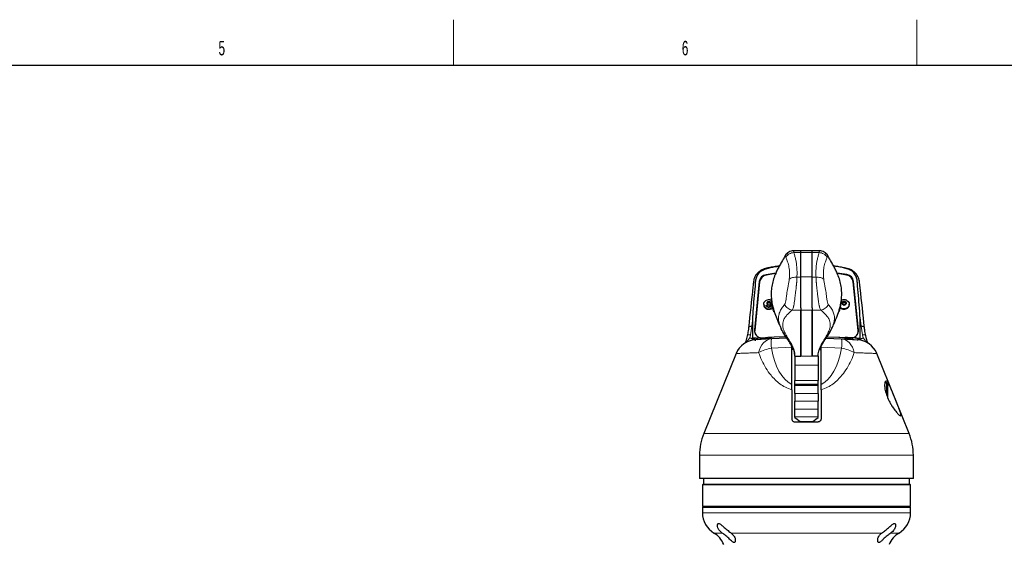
# Model space of a CAD drawing. Header units: millimetres. Extents: x 1 to 419, y 2 to 295.
# Tile 55 of 56: x 213 to 321, y 237 to 294. Entities that reach past the tile are written whole.
import ezdxf

# ---------------------------------------------------------------- set-up
doc = ezdxf.new("R2010")
doc.units = ezdxf.units.MM
doc.styles.add('SLDTEXTSTYLE0', font='TXT', dxfattribs={"width": 0.605})

msp = doc.modelspace()

# ---------------------------------------------------------------- linework, layer by layer
at = {"color": 7, "linetype": 'Continuous', "lineweight": 18}
for p, q in [((260.875, 289.5), (260.875, 294.5)), ((311.75, 289.5), (311.75, 294.5))]:
    msp.add_line(p, q, dxfattribs=at)
at = {"color": 7, "linetype": 'Continuous', "lineweight": 25}
for p, q in [((6.5, 289.5), (413.5, 289.5)), ((299.0161, 269.1417), (298.2146, 269.1417)), ((300.2761, 269.1474), (299.0161, 269.1474)), ((299.0161, 268.9714), (299.0161, 269.1474)), ((299.0161, 266.2749), (299.0161, 268.9714)), ((300.2761, 268.9714), (300.2761, 269.1474)), ((301.0776, 269.1417), (300.2761, 269.1417)), ((300.2761, 266.2749), (300.2761, 268.9714)), ((296.2762, 266.6884), (295.2054, 266.5267)), ((296.2299, 266.6482), (295.2114, 266.4679)), ((299.0161, 262.8914), (299.0161, 266.2749)), ((300.2761, 262.8914), (300.2761, 266.2749)), ((304.0837, 266.5355), (303.0129, 266.6951)), ((304.0707, 266.4679), (303.0519, 266.6483)), ((294.4678, 265.7896), (293.9297, 260.4633)), ((294.4678, 265.6596), (293.9297, 260.3333)), ((294.4976, 265.7558), (293.9574, 260.4092)), ((305.3246, 260.4092), (304.7845, 265.7558)), ((305.3624, 260.4633), (304.8235, 265.798)), ((305.3624, 260.3333), (304.8235, 265.668)), ((294.9461, 263.2794), (294.9461, 263.2294)), ((295.309, 263.3053), (295.3091, 263.3072)), ((295.3108, 263.3043), (295.309, 263.3053)), ((295.324, 263.3554), (295.3203, 263.3061)), ((295.3239, 263.503), (295.324, 263.5048)), ((295.324, 263.5048), (295.3259, 263.5057)), ((295.324, 263.5049), (295.324, 263.3554)), ((295.5311, 263.4439), (295.324, 263.3554)), ((295.501, 263.1942), (295.4992, 263.1953)), ((295.503, 263.1951), (295.501, 263.1942)), ((295.5291, 263.5926), (295.5311, 263.5934)), ((295.5311, 263.5934), (295.5329, 263.5924)), ((295.5311, 263.4439), (295.5311, 263.5934)), ((295.7231, 263.3329), (295.5311, 263.4439)), ((295.5428, 262.9637), (295.6201, 262.9843)), ((295.7081, 263.2827), (295.7061, 263.2819)), ((295.7083, 263.2847), (295.7081, 263.2827)), ((295.7213, 263.4834), (295.7231, 263.4823)), ((295.7231, 263.4823), (295.723, 263.4805)), ((299.0161, 262.8732), (299.0161, 262.6408)), ((300.2761, 262.8732), (300.2761, 262.6408)), ((303.3376, 262.928), (303.3711, 263.1236)), ((303.7083, 263.4356), (303.587, 263.3227)), ((303.6187, 263.2474), (303.6181, 263.2492)), ((303.6209, 263.247), (303.6187, 263.2474)), ((303.7068, 263.5836), (303.7083, 263.585)), ((303.7083, 263.585), (303.7105, 263.5846)), ((303.7083, 263.4356), (303.7083, 263.585)), ((303.9334, 263.3908), (303.7083, 263.4356)), ((303.8438, 263.2026), (303.8417, 263.2031)), ((303.8453, 263.204), (303.8438, 263.2026)), ((303.9313, 263.5407), (303.9334, 263.5402)), ((303.9334, 263.5402), (303.934, 263.5384)), ((303.9334, 263.5402), (303.9334, 263.3908)), ((303.964, 263.3045), (303.9334, 263.3908)), ((304.0011, 263.349), (303.9997, 263.3477)), ((304.0005, 263.3508), (304.0011, 263.349)), ((304.3461, 263.2294), (304.3461, 263.2794)), ((293.7623, 259.5595), (293.7623, 261.8185)), ((296.102, 262.4358), (296.1509, 262.4358)), ((299.0161, 262.6408), (299.0161, 257.5736)), ((300.2761, 262.6408), (300.2761, 257.5736)), ((303.1412, 262.4358), (303.1758, 262.4358)), ((305.5298, 259.5595), (305.5298, 261.8185)), ((294.1125, 259.5686), (293.7623, 259.5595)), ((293.9539, 260.3392), (293.9539, 260.2632)), ((293.9539, 260.2632), (293.9599, 260.172)), ((296.1086, 259.6818), (295.4028, 259.6457)), ((297.4919, 259.5631), (295.7886, 259.4738)), ((297.389, 259.7197), (296.1086, 259.6818)), ((299.0678, 259.6457), (299.0161, 259.643)), ((300.2244, 259.6457), (300.2761, 259.643)), ((301.8002, 259.5631), (303.5035, 259.4738)), ((301.9031, 259.7197), (303.1835, 259.6818)), ((303.1835, 259.6818), (303.8893, 259.6457)), ((305.1796, 259.5686), (305.5298, 259.5595)), ((305.3281, 260.2632), (305.3281, 260.3392)), ((295.7886, 259.4738), (294.0193, 259.3811)), ((298.0461, 258.5701), (298.0461, 258.6973)), ((298.0461, 254.4854), (298.0461, 258.5701)), ((301.2461, 258.5701), (301.2461, 258.6973)), ((301.2461, 254.4854), (301.2461, 258.5701)), ((303.5035, 259.4738), (305.2728, 259.3811)), ((291.9239, 257.894), (288.3729, 249.1138)), ((298.1891, 258.3179), (298.0461, 258.3104)), ((298.3761, 257.5735), (298.3761, 257.5771)), ((298.3761, 257.5735), (298.3761, 256.61)), ((298.3811, 257.5736), (299.0161, 257.5736)), ((300.9111, 257.5736), (300.2761, 257.5736)), ((300.9161, 257.5735), (300.9161, 257.5771)), ((300.9161, 257.5735), (300.9161, 256.61)), ((301.1031, 258.3179), (301.2461, 258.3104)), ((309.3855, 252.906), (307.3682, 257.894)), ((298.3761, 256.61), (298.3761, 254.9312)), ((300.9161, 256.61), (300.9161, 254.9312)), ((298.0461, 253.8957), (298.0461, 254.4854)), ((298.3761, 254.5293), (298.3761, 254.9312)), ((298.3761, 254.4635), (298.3761, 254.5293)), ((298.3761, 254.4011), (298.3761, 254.4635)), ((298.3761, 254.4011), (300.9161, 254.4011)), ((298.3761, 253.5026), (298.3761, 254.4011)), ((300.9161, 254.5293), (300.9161, 254.9312)), ((300.9161, 254.4635), (300.9161, 254.5293)), ((300.9161, 254.4011), (300.9161, 254.4635)), ((300.9161, 253.5026), (300.9161, 254.4011)), ((301.2461, 253.8957), (301.2461, 254.4854)), ((308.4561, 254.6595), (308.2562, 254.6595)), ((308.5561, 254.5595), (308.4561, 254.6595)), ((308.4561, 253.3111), (308.4561, 254.6595)), ((308.5561, 254.5595), (308.5561, 253.0682)), ((298.3761, 253.5026), (298.3761, 252.6414)), ((300.9161, 253.5026), (300.9161, 252.6414)), ((298.3761, 251.7802), (298.3761, 252.6414)), ((300.9161, 251.7802), (300.9161, 252.6414)), ((310.9192, 249.1138), (309.3855, 252.906)), ((298.3761, 250.9397), (298.3761, 251.7802)), ((298.3761, 250.8602), (298.3761, 250.9397)), ((300.9161, 250.9397), (300.9161, 251.7802)), ((300.9161, 250.8602), (300.9161, 250.9397)), ((298.3461, 250.3795), (300.9461, 250.3795)), ((299.0038, 250.4195), (300.2883, 250.4195)), ((287.9061, 246.7143), (287.9061, 244.1595)), ((311.3861, 244.1595), (311.3861, 246.7143)), ((311.3861, 244.1595), (287.9061, 244.1595)), ((288.3161, 243.5595), (288.2161, 243.4595)), ((288.2161, 243.4595), (288.2161, 241.1195)), ((299.6461, 243.4595), (288.2161, 243.4595)), ((288.3161, 243.5595), (299.6461, 243.5595)), ((288.3461, 244.1595), (288.3461, 243.5595)), ((299.6461, 243.5595), (310.9761, 243.5595)), ((311.0761, 243.4595), (299.6461, 243.4595)), ((310.9461, 243.5595), (310.9461, 244.1595)), ((311.0761, 243.4595), (310.9761, 243.5595)), ((311.0761, 241.1195), (311.0761, 243.4595)), ((288.2161, 241.1195), (288.3161, 241.0195)), ((288.2161, 241.1195), (311.0761, 241.1195)), ((310.9761, 241.0195), (311.0761, 241.1195)), ((288.2161, 241.0195), (288.2161, 240.4195)), ((288.2161, 241.0195), (291.5638, 241.0195)), ((291.5638, 241.0195), (311.0761, 241.0195)), ((311.0761, 240.4195), (311.0761, 241.0195))]:
    msp.add_line(p, q, dxfattribs=at)
at = {"color": 8, "linetype": 'Continuous', "lineweight": 18}
for p, q in [((298.2707, 268.9504), (299.0161, 268.9504)), ((299.0161, 268.9714), (300.2761, 268.9714)), ((301.0215, 268.9504), (300.2761, 268.9504)), ((295.2054, 266.4667), (295.2054, 266.5267)), ((298.6005, 266.249), (299.0161, 266.249)), ((299.0161, 266.2749), (300.2761, 266.2749)), ((300.6917, 266.249), (300.2761, 266.249)), ((304.0837, 266.4652), (304.0837, 266.5355)), ((294.4678, 265.6596), (294.4678, 265.7896)), ((304.8235, 265.668), (304.8235, 265.798)), ((295.6046, 263.2236), (295.6178, 263.2153)), ((303.8208, 263.5477), (303.8275, 263.5878)), ((293.6596, 260.8681), (293.7623, 261.8185)), ((298.0739, 262.6408), (299.0161, 262.6408)), ((299.0161, 262.6448), (300.2761, 262.6448)), ((301.2182, 262.6408), (300.2761, 262.6408)), ((305.6325, 260.8681), (305.5298, 261.8185)), ((293.5028, 259.9364), (293.6596, 260.8681)), ((305.7894, 259.9364), (305.6325, 260.8681)), ((293.4154, 259.5886), (293.5028, 259.9364)), ((294.1125, 259.5686), (293.7823, 259.471)), ((293.9297, 260.3333), (293.9297, 260.4633)), ((294.2449, 259.3929), (295.4028, 259.6457)), ((305.0473, 259.3929), (303.8893, 259.6457)), ((305.1796, 259.5686), (305.5098, 259.471)), ((305.3624, 260.3333), (305.3624, 260.4633)), ((305.8767, 259.5886), (305.7894, 259.9364)), ((295.7886, 258.4518), (298.0461, 258.5701)), ((303.5035, 258.4518), (301.2461, 258.5701)), ((298.3761, 257.5735), (300.9161, 257.5735)), ((298.3761, 256.61), (300.9161, 256.61)), ((298.3761, 254.9312), (300.9161, 254.9312)), ((298.3761, 254.5293), (300.9161, 254.5293)), ((298.3761, 254.4635), (300.9161, 254.4635)), ((298.3761, 253.5026), (300.9161, 253.5026)), ((298.3761, 252.6414), (300.9161, 252.6414)), ((298.3761, 251.7802), (300.9161, 251.7802)), ((298.3761, 250.9397), (300.9161, 250.9397)), ((299.6461, 250.3795), (299.6461, 250.4195)), ((288.3729, 249.1138), (310.9192, 249.1138)), ((311.3861, 246.7143), (287.9061, 246.7143)), ((288.2161, 240.4195), (291.5638, 240.4195)), ((291.5638, 240.4195), (311.0761, 240.4195)), ((289.4861, 238.1854), (290.3987, 238.1854)), ((291.3776, 238.1854), (307.9145, 238.1854)), ((308.8934, 238.1854), (309.8061, 238.1854))]:
    msp.add_line(p, q, dxfattribs=at)
at = {"color": 7, "linetype": 'Continuous', "lineweight": 25, "flags": 128}
for points in [[(294.5141, 265.8518), (294.4926, 265.788), (294.4678, 265.6596)], [(295.9411, 262.9504), (295.9279, 262.9381), (295.7683, 262.8367)], [(304.062, 263.7064), (304.086, 263.6936), (304.2309, 263.5769), (304.321, 263.4242), (304.3453, 263.254), (304.301, 263.087), (304.1933, 262.9431), (304.0354, 262.8398), (303.8461, 262.7895), (303.6484, 262.7983), (303.4661, 262.8651), (303.3604, 262.9416)], [(303.4538, 263.6865), (303.5168, 263.719), (303.538, 263.7279)], [(305.3128, 260.1178), (305.3215, 260.1671), (305.3281, 260.2632)]]:
    msp.add_lwpolyline(points, dxfattribs=at)
at = {"color": 8, "linetype": 'Continuous', "lineweight": 18, "flags": 128}
for points in [[(293.5028, 259.9364), (293.4253, 259.9438), (293.3517, 259.943), (293.285, 259.9339), (293.2278, 259.9169), (293.1825, 259.8928), (293.1508, 259.8623), (293.134, 259.8269), (293.1337, 259.8255)], [(305.7894, 259.9364), (305.8669, 259.9438), (305.9404, 259.943), (306.0071, 259.9339), (306.0643, 259.9169), (306.1096, 259.8928), (306.1413, 259.8623), (306.1581, 259.8269), (306.1585, 259.8252)], [(295.7886, 259.4738), (295.5593, 259.437), (295.3374, 259.3514), (295.1274, 259.2187), (294.9336, 259.0419), (294.7601, 258.8244), (294.6105, 258.5708), (294.4878, 258.2864), (294.3945, 257.977)], [(303.5035, 259.4738), (303.7328, 259.437), (303.9547, 259.3514), (304.1647, 259.2187), (304.3585, 259.0419), (304.532, 258.8244), (304.6817, 258.5708), (304.8044, 258.2864), (304.8976, 257.977)]]:
    msp.add_lwpolyline(points, dxfattribs=at)
at = {"color": 7, "linetype": 'Continuous', "lineweight": 25}
for centre, radius, start, end in [((295.3382, 265.6561), 0.8806, 98.674678, 171.28169), ((295.3384, 265.6267), 0.8507, 98.587952, 171.274037), ((303.9436, 265.6267), 0.8507, 8.725963, 81.412048), ((303.9527, 265.6643), 0.881, 8.72909, 81.447473), ((304.0779, 265.5901), 0.7496, 5.964607, 28.165358), ((295.5093, 263.3406), 0.5666, 186.206617, 297.204672), ((295.5074, 263.2814), 0.3293, 215.415326, 271.502629), ((295.4633, 263.394), 0.177, 141.999529, 209.390933), ((295.5004, 263.3662), 0.2234, 112.665774, 141.348838), ((295.5164, 263.455), 0.2603, 267.056675, 292.938094), ((295.524, 263.3595), 0.2331, 32.122527, 87.802928), ((295.5688, 263.3936), 0.177, 321.999529, 29.390933), ((303.7299, 263.3944), 0.1833, 166.624735, 232.398038), ((303.7563, 263.3758), 0.2137, 103.381095, 162.50381), ((303.776, 263.4588), 0.264, 258.763752, 284.396557), ((303.7814, 263.3488), 0.2434, 52.007819, 79.082668), ((303.7958, 263.4119), 0.2137, 283.381095, 342.50381), ((294.7944, 260.4369), 0.8651, 178.254064, 261.672953), ((294.6681, 260.3405), 0.714, 174.48081, 210.780552), ((304.5157, 260.4218), 0.8477, 277.218994, 2.805177), ((304.5958, 260.3437), 0.7318, 318.647702, 5.134738), ((294.1449, 256.9844), 2.4, 93, 157.641671), ((305.1472, 256.9844), 2.4, 22.261681, 87), ((294.3061, 246.7143), 6.4, 157.979777, 180), ((304.9861, 246.7143), 6.4, 0, 22.020223), ((290.8161, 240.4195), 2.6, 180, 239.23364), ((308.4761, 240.4195), 2.6, 300.76636, 0), ((288.1561, 235.9513), 2.6, 22.089306, 59.23364), ((311.1361, 235.9513), 2.6, 120.76636, 157.910694)]:
    msp.add_arc(centre, radius, start, end, dxfattribs=at)
at = {"color": 8, "linetype": 'Continuous', "lineweight": 18}
for centre, radius, start, end in [((296.2919, 254.6904), 3.7949, 97.621184, 119.998633), ((302.3932, 258.9628), 6.6243, 175.57576, 184.42424), ((296.8989, 258.9628), 6.6243, 355.57576, 4.42424), ((303.0002, 254.6904), 3.7949, 60.001367, 82.378816)]:
    msp.add_arc(centre, radius, start, end, dxfattribs=at)
for centre, major_axis, start_param, end_param in [((299.3526, 260.7296), (0.4277, 6.496), 1.96611052, 2.89712731), ((299.9395, 260.7296), (-0.4277, 6.496), 3.386058, 4.31707479)]:
    msp.add_ellipse(centre, major_axis=major_axis, ratio=0.56701602, start_param=start_param, end_param=end_param, dxfattribs=at)
at = {"color": 7, "linetype": 'Continuous', "lineweight": 25}
for centre, major_axis, start_param, end_param in [((296.4866, 252.9595), (-2.5343, 2.5343), 2.47662616, 3.0746241), ((302.8055, 252.9595), (2.5343, 2.5343), 3.20856121, 3.80655915)]:
    msp.add_ellipse(centre, major_axis=major_axis, ratio=0.06706885, start_param=start_param, end_param=end_param, dxfattribs=at)
for points, knots in [([(297.3041, 268.6004), (297.2952, 268.5834), (297.1731, 268.3525), (296.94, 267.9821), (296.6541, 267.4741), (296.4166, 267.0174), (296.1853, 266.4999), (295.9768, 265.9045), (295.8277, 265.2435), (295.7635, 264.5821), (295.7834, 263.9208), (295.8689, 263.3123), (295.9714, 262.9339), (296.0163, 262.7683)], [0, 0, 0, 0, 0.00961585, 0.13070027, 0.21621414, 0.29547356, 0.37967526, 0.48842609, 0.59691766, 0.70314403, 0.80579976, 0.9149735, 1, 1, 1, 1]), ([(298.2161, 269.1416), (298.1257, 269.1349), (297.9424, 269.1215), (297.6865, 269.0086), (297.466, 268.8405), (297.3645, 268.6895), (297.3151, 268.6159)], [0, 0, 0, 0, 0.250240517, 0.506773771, 0.759817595, 1, 1, 1, 1]), ([(301.977, 268.6159), (301.9276, 268.6895), (301.8261, 268.8405), (301.6057, 269.0086), (301.3497, 269.1215), (301.1665, 269.1349), (301.076, 269.1416)], [0, 0, 0, 0, 0.24018241, 0.49322623, 0.74975948, 1, 1, 1, 1]), ([(303.273, 262.7647), (303.3166, 262.9216), (303.4218, 263.3001), (303.5082, 263.9105), (303.5287, 264.5821), (303.4644, 265.2435), (303.3153, 265.9045), (303.1068, 266.4999), (302.8755, 267.0174), (302.638, 267.4741), (302.3521, 267.9821), (302.1191, 268.3525), (301.997, 268.5834), (301.988, 268.6004)], [0, 0, 0, 0, 0.08069547, 0.19480616, 0.29738469, 0.40353118, 0.51194117, 0.62061023, 0.70474862, 0.78394844, 0.86939801, 0.99039138, 1, 1, 1, 1]), ([(296.6616, 267.4812), (296.4552, 267.4512), (296.0674, 267.3948), (295.5651, 267.2942), (295.1688, 267.2135), (294.8625, 267.1172), (294.5964, 266.9768), (294.3514, 266.7938), (294.1393, 266.5657), (293.9773, 266.3103), (293.874, 266.0421), (293.8251, 265.7757), (293.7989, 265.4967), (293.6126, 263.8095), (293.44, 262.2053), (293.2793, 260.7115)], [0, 0, 0, 0, 0.06552769, 0.12311658, 0.1610917, 0.19277679, 0.22397546, 0.25636642, 0.29097603, 0.32523244, 0.35643613, 0.38650276, 0.41735743, 0.45745722, 1, 1, 1, 1]), ([(293.7623, 261.8185), (293.7731, 262.0495), (293.8273, 263.2035), (293.9901, 264.508), (294.0575, 265.7375), (294.1156, 266.2041), (294.3355, 266.6421), (294.7116, 266.9972), (295.362, 267.2557), (296.0223, 267.3808), (296.5109, 267.4551), (296.6596, 267.4777)], [0, 0, 0, 0, 0.09783589, 0.48880877, 0.55426303, 0.6193666, 0.68609979, 0.75294709, 0.818132, 0.94465732, 1, 1, 1, 1]), ([(306.0108, 260.7115), (305.8567, 262.1582), (305.6866, 263.7547), (305.4975, 265.4501), (305.4668, 265.7875), (305.4097, 266.0727), (305.3022, 266.3323), (305.1429, 266.5772), (304.9332, 266.8008), (304.6845, 266.9845), (304.4143, 267.1231), (304.1294, 267.2107), (303.7747, 267.2848), (303.2762, 267.3851), (302.872, 267.4459), (302.6299, 267.4822)], [0, 0, 0, 0, 0.52533681, 0.57971201, 0.61664999, 0.64733654, 0.67830168, 0.70992184, 0.74399817, 0.77793917, 0.80910189, 0.84008035, 0.87158776, 0.9231105, 1, 1, 1, 1]), ([(305.5298, 261.8185), (305.519, 262.0495), (305.4649, 263.2035), (305.302, 264.508), (305.2347, 265.7375), (305.1765, 266.2041), (304.9566, 266.6421), (304.5805, 266.9972), (303.9301, 267.2557), (303.2698, 267.3808), (302.7812, 267.4551), (302.6325, 267.4777)], [0, 0, 0, 0, 0.097835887, 0.488808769, 0.554263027, 0.619366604, 0.686099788, 0.752947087, 0.818131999, 0.944657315, 1, 1, 1, 1]), ([(295.9413, 262.9197), (295.9229, 263.0059), (295.886, 263.1784), (295.8393, 263.4521), (295.8096, 263.6958), (295.8036, 263.8807), (295.8194, 263.9935), (295.8452, 264.0019), (295.8572, 264.0058)], [0, 0, 0, 0, 0.17585611, 0.35179877, 0.52514858, 0.69328545, 0.85770567, 1, 1, 1, 1]), ([(295.729, 263.7343), (295.7218, 263.7379), (295.6588, 263.7694), (295.5184, 263.7803), (295.3253, 263.7564), (295.1497, 263.6703), (295.0167, 263.5407), (294.933, 263.4011), (294.921, 263.3026), (294.9161, 263.2626)], [0, 0, 0, 0, 0.022223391, 0.195157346, 0.374245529, 0.558804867, 0.724419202, 0.888112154, 1, 1, 1, 1]), ([(294.9521, 263.2287), (294.9502, 263.2181), (294.9368, 263.1439), (294.9966, 263.0049), (295.1294, 262.8483), (295.3282, 262.7505), (295.5562, 262.7209), (295.6976, 262.7648), (295.7683, 262.7867)], [0, 0, 0, 0, 0.03220223, 0.22576179, 0.41932134, 0.61288089, 0.80644045, 1, 1, 1, 1]), ([(295.2426, 263.0782), (295.2285, 263.1049), (295.2117, 263.1368), (295.2182, 263.17), (295.2192, 263.1754)], [0, 0, 0, 0, 0.83692254, 1, 1, 1, 1]), ([(295.2404, 263.0914), (295.2276, 263.1158), (295.2121, 263.1454), (295.2182, 263.1762), (295.2192, 263.1816)], [0, 0, 0, 0, 0.82429142, 1, 1, 1, 1]), ([(295.2835, 263.2004), (295.2827, 263.1962), (295.2772, 263.1669), (295.3019, 263.1118), (295.3566, 263.0504), (295.4386, 263.0132), (295.5326, 263.0041), (295.5909, 263.0242), (295.6201, 263.0343)], [0, 0, 0, 0, 0.032202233, 0.225761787, 0.41932134, 0.612880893, 0.806440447, 1, 1, 1, 1]), ([(295.3239, 263.503), (295.3226, 263.4822), (295.3203, 263.4432), (295.3165, 263.3891), (295.3127, 263.343), (295.3104, 263.3196), (295.3091, 263.3072)], [0, 0, 0, 0, 0.2652778, 0.49879432, 0.7334939, 1, 1, 1, 1]), ([(295.4992, 263.1953), (295.4796, 263.1978), (295.4404, 263.2029), (295.3872, 263.2267), (295.3414, 263.2601), (295.321, 263.2896), (295.3108, 263.3043)], [0, 0, 0, 0, 0.24999742, 0.49999656, 0.74999742, 1, 1, 1, 1]), ([(295.3108, 263.3043), (295.3267, 263.2908), (295.3567, 263.2656), (295.4048, 263.2337), (295.4531, 263.2098), (295.4832, 263.2003), (295.4992, 263.1953)], [0, 0, 0, 0, 0.26531608, 0.49886629, 0.73359886, 1, 1, 1, 1]), ([(295.3259, 263.5057), (295.3432, 263.5087), (295.3755, 263.5144), (295.411, 263.5279), (295.4275, 263.5342)], [0, 0, 0, 0, 0.532128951, 1, 1, 1, 1]), ([(295.4143, 263.5723), (295.4327, 263.5789), (295.4694, 263.5921), (295.5092, 263.5924), (295.5291, 263.5926)], [0, 0, 0, 0, 0.50000338, 1, 1, 1, 1]), ([(295.4275, 263.5342), (295.4441, 263.5421), (295.4795, 263.5589), (295.5119, 263.5809), (295.5291, 263.5926)], [0, 0, 0, 0, 0.46800206, 1, 1, 1, 1]), ([(295.503, 263.1951), (295.5202, 263.1981), (295.5526, 263.2038), (295.588, 263.2173), (295.6046, 263.2236)], [0, 0, 0, 0, 0.53213732, 1, 1, 1, 1]), ([(295.7213, 263.4834), (295.7054, 263.4884), (295.6754, 263.4978), (295.6273, 263.5216), (295.579, 263.5535), (295.5489, 263.5789), (295.5329, 263.5924)], [0, 0, 0, 0, 0.2652778, 0.49879432, 0.7334939, 1, 1, 1, 1]), ([(295.6046, 263.2236), (295.6211, 263.2314), (295.6565, 263.2482), (295.6889, 263.2702), (295.7061, 263.2819)], [0, 0, 0, 0, 0.46799438, 1, 1, 1, 1]), ([(295.7062, 263.2819), (295.6939, 263.2683), (295.6694, 263.2412), (295.635, 263.2239), (295.6178, 263.2153)], [0, 0, 0, 0, 0.49999662, 1, 1, 1, 1]), ([(295.6201, 262.9843), (295.6459, 262.9999), (295.6976, 263.0311), (295.7439, 263.1022), (295.7471, 263.1529), (295.7486, 263.176)], [0, 0, 0, 0, 0.35290405, 0.7058081, 1, 1, 1, 1]), ([(295.7182, 263.404), (295.743, 263.3792), (295.7943, 263.328), (295.8228, 263.2245), (295.8074, 263.1193), (295.7485, 263.0239), (295.682, 262.9847), (295.6488, 262.9651)], [0, 0, 0, 0, 0.19002883, 0.39252162, 0.59501441, 0.79750721, 1, 1, 1, 1]), ([(295.7083, 263.2847), (295.7095, 263.297), (295.7119, 263.3203), (295.7156, 263.3662), (295.7194, 263.4204), (295.7218, 263.4596), (295.723, 263.4805)], [0, 0, 0, 0, 0.2652778, 0.49879432, 0.7334939, 1, 1, 1, 1]), ([(295.7683, 262.7867), (295.8359, 262.8192), (295.9199, 262.8596), (295.9634, 262.9309), (295.9719, 262.9449)], [0, 0, 0, 0, 0.8033675, 1, 1, 1, 1]), ([(295.8129, 263.2011), (295.8125, 263.1712), (295.8119, 263.1245), (295.7832, 263.0862), (295.773, 263.0724)], [0, 0, 0, 0, 0.64199685, 1, 1, 1, 1]), ([(296.102, 262.4418), (296.0928, 262.4454), (296.0726, 262.4533), (296.0294, 262.5707), (295.9834, 262.7363), (295.9532, 262.8677), (295.9413, 262.9197)], [0, 0, 0, 0, 0.236367, 0.52179035, 0.81090847, 1, 1, 1, 1]), ([(296.0163, 262.7683), (296.0269, 262.7251), (296.0996, 262.4279), (296.3049, 261.8861), (296.5855, 261.2177), (296.785, 260.7874), (296.8695, 260.6069), (296.8738, 260.5978)], [0, 0, 0, 0, 0.05500176, 0.37826763, 0.73559529, 0.98658801, 1, 1, 1, 1]), ([(302.4182, 260.5977), (302.4267, 260.6157), (302.5174, 260.8093), (302.7002, 261.205), (302.9695, 261.8425), (303.1733, 262.3657), (303.2571, 262.7012), (303.273, 262.7647)], [0, 0, 0, 0, 0.02646821, 0.28438373, 0.57130922, 0.91878314, 1, 1, 1, 1]), ([(303.3357, 262.9197), (303.3171, 262.8398), (303.2799, 262.6799), (303.2296, 262.5178), (303.1939, 262.4352), (303.1799, 262.4443), (303.1758, 262.447)], [0, 0, 0, 0, 0.29383976, 0.58774705, 0.87965418, 1, 1, 1, 1]), ([(303.3191, 262.9433), (303.3581, 262.9008), (303.4442, 262.8069), (303.5762, 262.769), (303.6484, 262.7483)], [0, 0, 0, 0, 0.45317604, 1, 1, 1, 1]), ([(303.4608, 263.6795), (303.4587, 263.6488), (303.452, 263.5513), (303.4192, 263.3404), (303.3768, 263.1091), (303.3474, 262.9733), (303.3357, 262.9197)], [0, 0, 0, 0, 0.14528675, 0.46196494, 0.78735491, 1, 1, 1, 1]), ([(303.9014, 263.7615), (303.8506, 263.7672), (303.7354, 263.7802), (303.6069, 263.7646), (303.5453, 263.7289), (303.5399, 263.7258)], [0, 0, 0, 0, 0.41810158, 0.94906695, 1, 1, 1, 1]), ([(303.5516, 263.4368), (303.5572, 263.4167), (303.5678, 263.379), (303.5848, 263.327), (303.6018, 263.283), (303.6124, 263.2609), (303.6181, 263.2492)], [0, 0, 0, 0, 0.2652778, 0.49879432, 0.7334939, 1, 1, 1, 1]), ([(303.7068, 263.5836), (303.6938, 263.5673), (303.6692, 263.5365), (303.6298, 263.4957), (303.5903, 263.463), (303.5656, 263.448), (303.5525, 263.44)], [0, 0, 0, 0, 0.2652778, 0.49879432, 0.7334939, 1, 1, 1, 1]), ([(303.7246, 263.1998), (303.7055, 263.2048), (303.6674, 263.2147), (303.6364, 263.2362), (303.6209, 263.247)], [0, 0, 0, 0, 0.50000338, 1, 1, 1, 1]), ([(303.7313, 263.2101), (303.7133, 263.2144), (303.6748, 263.2236), (303.6396, 263.2389), (303.6209, 263.247)], [0, 0, 0, 0, 0.46800206, 1, 1, 1, 1]), ([(303.6484, 262.7483), (303.723, 262.741), (303.8721, 262.7266), (304.0874, 262.801), (304.25, 262.9355), (304.3405, 263.0904), (304.3367, 263.1924), (304.3354, 263.2296)], [0, 0, 0, 0, 0.21855054, 0.43710107, 0.65565161, 0.87420215, 1, 1, 1, 1]), ([(303.7105, 263.5846), (303.7299, 263.5884), (303.7686, 263.5961), (303.8079, 263.5906), (303.8275, 263.5878)], [0, 0, 0, 0, 0.49999662, 1, 1, 1, 1]), ([(303.8208, 263.5477), (303.8028, 263.5521), (303.7644, 263.5613), (303.7292, 263.5765), (303.7105, 263.5846)], [0, 0, 0, 0, 0.46799438, 1, 1, 1, 1]), ([(303.8417, 263.2031), (303.8229, 263.2024), (303.7877, 263.2011), (303.7493, 263.2072), (303.7313, 263.2101)], [0, 0, 0, 0, 0.53212895, 1, 1, 1, 1]), ([(303.9313, 263.5407), (303.9125, 263.54), (303.8773, 263.5389), (303.8388, 263.5449), (303.8208, 263.5477)], [0, 0, 0, 0, 0.53213732, 1, 1, 1, 1]), ([(303.8453, 263.204), (303.8584, 263.212), (303.8829, 263.2269), (303.9223, 263.2595), (303.9619, 263.3003), (303.9865, 263.3312), (303.9997, 263.3477)], [0, 0, 0, 0, 0.2652778, 0.49879432, 0.7334939, 1, 1, 1, 1]), ([(304.0587, 263.7007), (304.0349, 263.7147), (303.9859, 263.7434), (303.9301, 263.7554), (303.9014, 263.7615)], [0, 0, 0, 0, 0.48561013, 1, 1, 1, 1]), ([(303.934, 263.5384), (303.9474, 263.5257), (303.9741, 263.5004), (303.9979, 263.4528), (304.009, 263.4018), (304.0033, 263.3678), (304.0005, 263.3508)], [0, 0, 0, 0, 0.24999742, 0.49999656, 0.74999742, 1, 1, 1, 1]), ([(304.0005, 263.3508), (303.9949, 263.3625), (303.9843, 263.3844), (303.9673, 263.4283), (303.9503, 263.4803), (303.9397, 263.5182), (303.934, 263.5384)], [0, 0, 0, 0, 0.26531608, 0.49886629, 0.73359886, 1, 1, 1, 1]), ([(299.0161, 257.5771), (299.0161, 258.0904), (299.0161, 259.117), (299.0161, 260.4512), (299.0161, 261.6452), (299.0161, 262.3112), (299.0161, 262.6448)], [0, 0, 0, 0, 0.25472184, 0.50944193, 0.75430849, 1, 1, 1, 1]), ([(300.2761, 257.5771), (300.2761, 258.0904), (300.2761, 259.117), (300.2761, 260.4512), (300.2761, 261.6452), (300.2761, 262.3112), (300.2761, 262.6448)], [0, 0, 0, 0, 0.25472184, 0.50944193, 0.75430849, 1, 1, 1, 1]), ([(293.2801, 260.7132), (293.2677, 260.5982), (293.2356, 260.2998), (293.169, 260.0065), (293.1281, 259.8263)], [0, 0, 0, 0, 0.38547428, 1, 1, 1, 1]), ([(298.3811, 257.5736), (298.3603, 257.7655), (298.3187, 258.1493), (298.058, 258.6838), (297.689, 259.2708), (297.2607, 259.9095), (296.9647, 260.373), (296.8669, 260.6177), (296.8594, 260.6363)], [0, 0, 0, 0, 0.162525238, 0.32508401, 0.488461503, 0.733746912, 0.97978663, 1, 1, 1, 1]), ([(300.9111, 257.5736), (300.9318, 257.7655), (300.9734, 258.1493), (301.2342, 258.6838), (301.6031, 259.2708), (302.0314, 259.9095), (302.3275, 260.373), (302.4253, 260.6177), (302.4327, 260.6363)], [0, 0, 0, 0, 0.162525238, 0.32508401, 0.488461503, 0.733746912, 0.97978663, 1, 1, 1, 1]), ([(306.1599, 259.8257), (306.1148, 260.0374), (306.0521, 260.331), (306.02, 260.6296), (306.011, 260.7129)], [0, 0, 0, 0, 0.72114443, 1, 1, 1, 1]), ([(293.1305, 259.8265), (293.0862, 259.6336), (293.0241, 259.3637), (292.9275, 259.1004), (292.9, 259.0252)], [0, 0, 0, 0, 0.71441191, 1, 1, 1, 1]), ([(293.7823, 259.471), (293.6607, 259.5096), (293.5383, 259.5485), (293.4163, 259.5883), (293.4154, 259.5886)], [0, 0, 0, 0, 0.99305069, 1, 1, 1, 1]), ([(294.1125, 259.5686), (294.3697, 259.5797), (294.8015, 259.5984), (295.2296, 259.6321), (295.4028, 259.6457)], [0, 0, 0, 0, 0.5954734, 1, 1, 1, 1]), ([(305.1796, 259.5686), (304.9224, 259.5797), (304.4906, 259.5984), (304.0625, 259.6321), (303.8893, 259.6457)], [0, 0, 0, 0, 0.5954734, 1, 1, 1, 1]), ([(305.5098, 259.471), (305.6314, 259.5096), (305.7538, 259.5485), (305.8759, 259.5883), (305.8767, 259.5886)], [0, 0, 0, 0, 0.99305069, 1, 1, 1, 1]), ([(306.4029, 258.9905), (306.3441, 259.1597), (306.2482, 259.4356), (306.1882, 259.7176), (306.1649, 259.8267)], [0, 0, 0, 0, 0.61310595, 1, 1, 1, 1]), ([(293.7823, 259.471), (293.8376, 259.4522), (293.9323, 259.4199), (294.0206, 259.3874), (294.0485, 259.3779), (294.0525, 259.3766)], [0, 0, 0, 0, 0.54605915, 0.93538665, 1, 1, 1, 1]), ([(293.989, 259.3292), (294.0043, 259.3322), (294.0372, 259.3387), (294.0657, 259.3463), (294.0808, 259.3504)], [0, 0, 0, 0, 0.4675102, 1, 1, 1, 1]), ([(305.3021, 259.3295), (305.2871, 259.3324), (305.2546, 259.3387), (305.2264, 259.3463), (305.2113, 259.3504)], [0, 0, 0, 0, 0.461544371, 1, 1, 1, 1]), ([(305.5098, 259.471), (305.4545, 259.4522), (305.3598, 259.4199), (305.2716, 259.3874), (305.2436, 259.3779), (305.2397, 259.3766)], [0, 0, 0, 0, 0.54605915, 0.93538665, 1, 1, 1, 1]), ([(309.908, 251.5703), (309.945, 251.4534), (310.0193, 251.2195), (310.0152, 251.0546), (309.9127, 251.0525), (309.7172, 251.2113), (309.4327, 251.5351), (309.1377, 251.948), (308.8831, 252.3687), (308.6506, 252.8073), (308.4591, 253.259), (308.3292, 253.6807), (308.2445, 254.059), (308.2112, 254.4488), (308.2564, 254.7537), (308.3595, 254.8881), (308.5057, 254.8288), (308.6858, 254.5606), (308.8987, 254.1016), (309.1453, 253.5008), (309.4185, 252.8241), (309.6465, 252.2608), (309.8107, 251.8429), (309.8752, 251.6623), (309.908, 251.5703)], [0, 0, 0, 0, 0.0457129, 0.09153161, 0.13551526, 0.18078076, 0.23159264, 0.29059962, 0.32316603, 0.35670463, 0.41121877, 0.43823278, 0.4662592, 0.51436247, 0.56027947, 0.60805217, 0.65869712, 0.71161164, 0.7660829, 0.82196098, 0.87950803, 0.93852333, 0.9686887, 1, 1, 1, 1]), ([(298.0461, 253.8957), (298.0461, 253.406), (298.0461, 252.3341), (298.0461, 251.2618), (298.0461, 250.6795)], [0, 0, 0, 0, 0.456893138, 1, 1, 1, 1]), ([(301.2461, 253.8957), (301.2461, 253.406), (301.2461, 252.3341), (301.2461, 251.2618), (301.2461, 250.6795)], [0, 0, 0, 0, 0.456893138, 1, 1, 1, 1]), ([(298.0461, 250.6795), (298.05, 250.6428), (298.0579, 250.5695), (298.1181, 250.4746), (298.2057, 250.4067), (298.2888, 250.3813), (298.3357, 250.3798), (298.3461, 250.3795)], [0, 0, 0, 0, 0.23877119, 0.47749795, 0.71509893, 0.9370806, 1, 1, 1, 1]), ([(301.2461, 250.6795), (301.2421, 250.6428), (301.2342, 250.5695), (301.174, 250.4746), (301.0864, 250.4067), (301.0033, 250.3813), (300.9564, 250.3798), (300.9461, 250.3795)], [0, 0, 0, 0, 0.23877119, 0.47749795, 0.71509893, 0.9370806, 1, 1, 1, 1]), ([(290.3987, 238.1854), (290.2836, 238.2785), (290.0636, 238.4564), (289.8985, 238.7692), (289.8525, 239.0175), (289.8898, 239.1696), (289.9563, 239.2317), (290.0599, 239.2246), (290.2165, 239.1356), (290.466, 238.9281), (290.8168, 238.6157), (291.1531, 238.3465), (291.3325, 238.2178), (291.3776, 238.1854)], [0, 0, 0, 0, 0.13035291, 0.2489439, 0.37041726, 0.43046312, 0.47992519, 0.52975702, 0.58324466, 0.66960838, 0.80944085, 0.95204369, 1, 1, 1, 1]), ([(307.9145, 238.1854), (308.0411, 238.2785), (308.2827, 238.4564), (308.6497, 238.7692), (308.9279, 239.0175), (309.1289, 239.1696), (309.2568, 239.2317), (309.3536, 239.2246), (309.4211, 239.1356), (309.4363, 238.9281), (309.3321, 238.6157), (309.1173, 238.3465), (308.9384, 238.2178), (308.8934, 238.1854)], [0, 0, 0, 0, 0.13035291, 0.2489439, 0.37041726, 0.43046312, 0.47992519, 0.52975702, 0.58324466, 0.66960838, 0.80944085, 0.95204369, 1, 1, 1, 1]), ([(291.3776, 238.1854), (291.4838, 238.0913), (291.7121, 237.8892), (291.8258, 237.5569), (291.8324, 237.3099), (291.7879, 237.1859), (291.7228, 237.1378), (291.6331, 237.1503), (291.4942, 237.2407), (291.2559, 237.4662), (290.9289, 237.7836), (290.6072, 238.0426), (290.4424, 238.1555), (290.3987, 238.1854)], [0, 0, 0, 0, 0.136008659, 0.292308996, 0.387757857, 0.444617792, 0.487066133, 0.529768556, 0.580083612, 0.668758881, 0.825809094, 0.953877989, 1, 1, 1, 1]), ([(308.8934, 238.1854), (308.7621, 238.0913), (308.4799, 237.8892), (308.1272, 237.5569), (307.8745, 237.3099), (307.7215, 237.1859), (307.6176, 237.1378), (307.5378, 237.1503), (307.4738, 237.2407), (307.4499, 237.4662), (307.5367, 237.7836), (307.7277, 238.0426), (307.8754, 238.1555), (307.9145, 238.1854)], [0, 0, 0, 0, 0.13600866, 0.292309, 0.38775786, 0.44461779, 0.48706613, 0.52976856, 0.58008361, 0.66875888, 0.82580909, 0.95387799, 1, 1, 1, 1])]:
    msp.add_open_spline(points, degree=3, knots=knots, dxfattribs=at)
at = {"color": 8, "linetype": 'Continuous', "lineweight": 18}
for points, knots in [([(297.3888, 268.4427), (297.3631, 268.5161), (297.3252, 268.6245), (297.3224, 268.5993), (297.3216, 268.5912)], [0, 0, 0, 0, 0.67623876, 1, 1, 1, 1]), ([(297.3888, 268.4427), (297.4375, 268.5123), (297.5369, 268.6539), (297.7545, 268.8137), (298.0044, 268.9231), (298.183, 268.9414), (298.2707, 268.9504)], [0, 0, 0, 0, 0.24557773, 0.5, 0.75442227, 1, 1, 1, 1]), ([(297.7519, 266.0447), (297.7678, 266.3189), (297.7997, 266.8664), (297.7089, 267.537), (297.5251, 268.0718), (297.4345, 268.3183), (297.3888, 268.4427)], [0, 0, 0, 0, 0.24834725, 0.49585281, 0.74554634, 1, 1, 1, 1]), ([(298.2162, 269.1397), (298.2173, 269.14), (298.2231, 269.1411), (298.2363, 269.1161), (298.2541, 269.0565), (298.2657, 268.9822), (298.2707, 268.9504)], [0, 0, 0, 0, 0.06733241, 0.34216467, 0.71899418, 1, 1, 1, 1]), ([(298.2707, 268.9504), (298.2902, 268.8668), (298.3318, 268.6891), (298.4285, 268.3404), (298.5214, 267.9118), (298.585, 267.4222), (298.6126, 266.8679), (298.6046, 266.462), (298.6005, 266.249)], [0, 0, 0, 0, 0.14834904, 0.31526694, 0.48292633, 0.6586899, 0.8208405, 1, 1, 1, 1]), ([(301.0215, 268.9504), (301.0019, 268.8668), (300.9603, 268.6891), (300.8636, 268.3404), (300.7707, 267.9118), (300.7071, 267.4222), (300.6795, 266.8679), (300.6875, 266.462), (300.6917, 266.249)], [0, 0, 0, 0, 0.14834904, 0.31526694, 0.48292633, 0.6586899, 0.8208405, 1, 1, 1, 1]), ([(301.0759, 269.1397), (301.0748, 269.14), (301.069, 269.1411), (301.0558, 269.1161), (301.038, 269.0565), (301.0264, 268.9822), (301.0215, 268.9504)], [0, 0, 0, 0, 0.06733241, 0.34216467, 0.71899418, 1, 1, 1, 1]), ([(301.9034, 268.4427), (301.8546, 268.5123), (301.7553, 268.6539), (301.5376, 268.8137), (301.2877, 268.9231), (301.1091, 268.9414), (301.0215, 268.9504)], [0, 0, 0, 0, 0.24557773, 0.5, 0.75442227, 1, 1, 1, 1]), ([(301.5403, 266.0447), (301.5243, 266.3189), (301.4924, 266.8664), (301.5832, 267.537), (301.7671, 268.0718), (301.8576, 268.3183), (301.9034, 268.4427)], [0, 0, 0, 0, 0.24834725, 0.49585281, 0.74554634, 1, 1, 1, 1]), ([(301.9034, 268.4427), (301.929, 268.5161), (301.9669, 268.6245), (301.9697, 268.5993), (301.9706, 268.5912)], [0, 0, 0, 0, 0.67623876, 1, 1, 1, 1]), ([(297.2475, 263.2579), (297.2883, 263.3304), (297.3704, 263.4762), (297.41, 263.8289), (297.4494, 264.1924), (297.5137, 264.671), (297.6075, 265.1634), (297.7085, 265.6682), (297.7373, 265.918), (297.7519, 266.0447)], [0, 0, 0, 0, 0.13469747, 0.27114172, 0.39946501, 0.51516141, 0.74550253, 0.87090472, 1, 1, 1, 1]), ([(297.7519, 266.0447), (297.802, 266.0759), (297.9039, 266.1391), (298.1139, 266.2053), (298.3505, 266.2466), (298.518, 266.2482), (298.6005, 266.249)], [0, 0, 0, 0, 0.24613845, 0.5, 0.75386155, 1, 1, 1, 1]), ([(298.6005, 266.249), (298.5989, 266.1917), (298.5956, 266.0741), (298.5846, 265.8843), (298.5716, 265.7115), (298.558, 265.5585), (298.5453, 265.4273), (298.5306, 265.2853), (298.5093, 265.09), (298.477, 264.8143), (298.4393, 264.5018), (298.4071, 264.2397), (298.3832, 264.0445), (298.3606, 263.8622), (298.3358, 263.6686), (298.3118, 263.4949), (298.2882, 263.3373), (298.2636, 263.1956), (298.2354, 263.0607), (298.1826, 262.8477), (298.1216, 262.7315), (298.0739, 262.6408)], [0, 0, 0, 0, 0.04448313, 0.09135032, 0.14062219, 0.16906249, 0.19971196, 0.23257248, 0.26764557, 0.33457542, 0.42218072, 0.48423564, 0.52153122, 0.56538347, 0.62178038, 0.67396177, 0.71034723, 0.76122017, 0.8076811, 0.84973866, 1, 1, 1, 1]), ([(300.6917, 266.249), (300.6933, 266.1917), (300.6965, 266.0741), (300.7075, 265.8843), (300.7205, 265.7115), (300.7341, 265.5585), (300.7468, 265.4273), (300.7615, 265.2853), (300.7828, 265.09), (300.8151, 264.8143), (300.8528, 264.5018), (300.885, 264.2397), (300.9089, 264.0445), (300.9315, 263.8622), (300.9563, 263.6686), (300.9803, 263.4949), (301.0039, 263.3373), (301.0285, 263.1956), (301.0567, 263.0607), (301.1096, 262.8477), (301.1705, 262.7315), (301.2182, 262.6408)], [0, 0, 0, 0, 0.04448313, 0.09135032, 0.14062219, 0.16906249, 0.19971196, 0.23257248, 0.26764557, 0.33457542, 0.42218072, 0.48423564, 0.52153122, 0.56538347, 0.62178038, 0.67396177, 0.71034723, 0.76122017, 0.8076811, 0.84973866, 1, 1, 1, 1]), ([(301.5403, 266.0447), (301.4901, 266.0759), (301.3882, 266.1391), (301.1782, 266.2053), (300.9416, 266.2466), (300.7741, 266.2482), (300.6917, 266.249)], [0, 0, 0, 0, 0.24613845, 0.5, 0.75386155, 1, 1, 1, 1]), ([(302.0447, 263.2579), (302.0038, 263.3304), (301.9217, 263.4762), (301.8821, 263.8289), (301.8427, 264.1924), (301.7784, 264.671), (301.6846, 265.1634), (301.5836, 265.6682), (301.5549, 265.918), (301.5403, 266.0447)], [0, 0, 0, 0, 0.13469747, 0.27114172, 0.39946501, 0.51516141, 0.74550253, 0.87090472, 1, 1, 1, 1]), ([(296.8594, 260.6363), (296.801, 260.7693), (296.676, 261.0536), (296.5734, 261.5032), (296.5655, 261.9638), (296.6842, 262.4111), (296.9171, 262.8443), (297.1374, 263.1201), (297.2475, 263.2579)], [0, 0, 0, 0, 0.14628605, 0.31257654, 0.48014945, 0.65168638, 0.82597118, 1, 1, 1, 1]), ([(297.2475, 263.2579), (297.2924, 263.1811), (297.384, 263.0246), (297.5878, 262.8364), (297.823, 262.6968), (297.9913, 262.6592), (298.0739, 262.6408)], [0, 0, 0, 0, 0.24544413, 0.5, 0.75455587, 1, 1, 1, 1]), ([(302.0447, 263.2579), (301.9997, 263.1811), (301.9081, 263.0246), (301.7043, 262.8364), (301.4692, 262.6968), (301.3008, 262.6592), (301.2182, 262.6408)], [0, 0, 0, 0, 0.24544413, 0.5, 0.75455587, 1, 1, 1, 1]), ([(302.4327, 260.6363), (302.4912, 260.7693), (302.6161, 261.0536), (302.7187, 261.5032), (302.7266, 261.9638), (302.6079, 262.4111), (302.375, 262.8443), (302.1547, 263.1201), (302.0447, 263.2579)], [0, 0, 0, 0, 0.14628605, 0.31257654, 0.48014945, 0.65168638, 0.82597118, 1, 1, 1, 1]), ([(298.0739, 262.6408), (298.0095, 262.5859), (297.8849, 262.4798), (297.7052, 262.3196), (297.5408, 262.1579), (297.3946, 261.9914), (297.2692, 261.8176), (297.1519, 261.6087), (297.0621, 261.3595), (297.0244, 261.0639), (297.051, 260.7564), (297.16, 260.4082), (297.3521, 260.0139), (297.6008, 259.5677), (297.8866, 259.099), (298.1576, 258.6144), (298.3697, 258.1075), (298.3773, 257.751), (298.3811, 257.5736)], [0, 0, 0, 0, 0.04435606, 0.08570744, 0.1251911, 0.16667748, 0.20695429, 0.24704056, 0.30792756, 0.36834589, 0.43070004, 0.49288124, 0.57346456, 0.65915268, 0.7449203, 0.83154619, 0.91612397, 1, 1, 1, 1]), ([(301.2182, 262.6408), (301.2827, 262.5859), (301.4072, 262.4798), (301.5869, 262.3196), (301.7513, 262.1579), (301.8975, 261.9914), (302.023, 261.8176), (302.1403, 261.6087), (302.23, 261.3595), (302.2677, 261.0639), (302.2411, 260.7564), (302.1321, 260.4082), (301.94, 260.0139), (301.6913, 259.5677), (301.4055, 259.099), (301.1346, 258.6144), (300.9224, 258.1075), (300.9148, 257.751), (300.9111, 257.5736)], [0, 0, 0, 0, 0.04435606, 0.08570744, 0.1251911, 0.16667748, 0.20695429, 0.24704056, 0.30792756, 0.36834589, 0.43070004, 0.49288124, 0.57346456, 0.65915268, 0.7449203, 0.83154619, 0.91612397, 1, 1, 1, 1]), ([(293.2835, 260.7129), (293.2834, 260.7136), (293.2824, 260.728), (293.2961, 260.7546), (293.3254, 260.7904), (293.3717, 260.8209), (293.4307, 260.845), (293.5004, 260.8614), (293.5777, 260.8701), (293.6323, 260.8688), (293.6596, 260.8681)], [0, 0, 0, 0, 0.00710526, 0.14894737, 0.29078947, 0.43263158, 0.57447368, 0.71631579, 0.85815789, 1, 1, 1, 1]), ([(306.0087, 260.7127), (306.0087, 260.7135), (306.0098, 260.728), (305.996, 260.7546), (305.9667, 260.7904), (305.9204, 260.8209), (305.8614, 260.845), (305.7917, 260.8614), (305.7144, 260.8701), (305.6598, 260.8688), (305.6325, 260.8681)], [0, 0, 0, 0, 0.00772995, 0.14948282, 0.29123568, 0.43298855, 0.57474141, 0.71649427, 0.85824714, 1, 1, 1, 1]), ([(293.4154, 259.5886), (293.3385, 259.5027), (293.2026, 259.3512), (293.087, 259.1742), (293.0369, 259.0975)], [0, 0, 0, 0, 0.56659734, 1, 1, 1, 1]), ([(294.4013, 259.4011), (294.4884, 259.4089), (294.6656, 259.4248), (295.0257, 259.4837), (295.4634, 259.5624), (295.8484, 259.6344), (296.0651, 259.6739), (296.1086, 259.6818)], [0, 0, 0, 0, 0.17399814, 0.3538654, 0.63919403, 0.92751649, 1, 1, 1, 1]), ([(304.8909, 259.4011), (304.8037, 259.4089), (304.6266, 259.4248), (304.2664, 259.4837), (303.8287, 259.5624), (303.4437, 259.6344), (303.227, 259.6739), (303.1835, 259.6818)], [0, 0, 0, 0, 0.17399814, 0.3538654, 0.63919403, 0.92751649, 1, 1, 1, 1]), ([(305.8767, 259.5886), (305.9535, 259.5026), (306.0963, 259.3428), (306.2178, 259.1562), (306.274, 259.0701)], [0, 0, 0, 0, 0.53824547, 1, 1, 1, 1]), ([(291.9457, 257.8852), (291.9396, 257.885), (291.9189, 257.8842), (292.1111, 257.8914), (292.5131, 257.9065), (293.0743, 257.9275), (293.7105, 257.9514), (294.1653, 257.9684), (294.3945, 257.977)], [0, 0, 0, 0, 0.08508026, 0.29101988, 0.491121, 0.69702073, 0.84731083, 1, 1, 1, 1]), ([(294.3945, 257.977), (294.503, 257.6899), (294.7202, 257.1155), (295.1681, 256.28), (295.6652, 255.5734), (296.1877, 254.9996), (296.7093, 254.5503), (297.3159, 254.1656), (297.7881, 253.9703), (298.0398, 253.8976), (298.0461, 253.8957)], [0, 0, 0, 0, 0.17603827, 0.3523313, 0.52795365, 0.64451251, 0.7609515, 0.87915778, 0.99700006, 1, 1, 1, 1]), ([(304.8976, 257.977), (304.7891, 257.6899), (304.572, 257.1155), (304.1241, 256.28), (303.6269, 255.5734), (303.1044, 254.9996), (302.5828, 254.5503), (301.9763, 254.1656), (301.504, 253.9703), (301.2523, 253.8976), (301.2461, 253.8957)], [0, 0, 0, 0, 0.17603827, 0.3523313, 0.52795365, 0.64451251, 0.7609515, 0.87915778, 0.99700006, 1, 1, 1, 1]), ([(307.3465, 257.8852), (307.3525, 257.885), (307.3733, 257.8842), (307.181, 257.8914), (306.779, 257.9065), (306.2178, 257.9275), (305.5816, 257.9514), (305.1268, 257.9684), (304.8976, 257.977)], [0, 0, 0, 0, 0.08508026, 0.29101988, 0.491121, 0.69702073, 0.84731083, 1, 1, 1, 1])]:
    msp.add_open_spline(points, degree=3, knots=knots, dxfattribs=at)
at = {"color": 7, "linetype": 'Continuous', "lineweight": 25}
msp.add_open_spline([(295.7268, 263.3195), (295.7373, 263.2932), (295.7582, 263.2405), (295.7439, 263.1562), (295.6983, 263.0811), (295.6461, 263.0499), (295.6201, 263.0343)], degree=3, dxfattribs=at)

# ---------------------------------------------------------------- texts
at = {"color": 7, "linetype": 'Continuous', "lineweight": 0, "char_height": 1.5875, "attachment_point": 2, "style": 'SLDTEXTSTYLE0'}
for s, insert in [('5', (235.4448, 292.1781)), ('6', (286.3198, 292.1781))]:
    msp.add_mtext(s, dxfattribs=dict(at, insert=insert))

doc.saveas('drawing.dxf')
